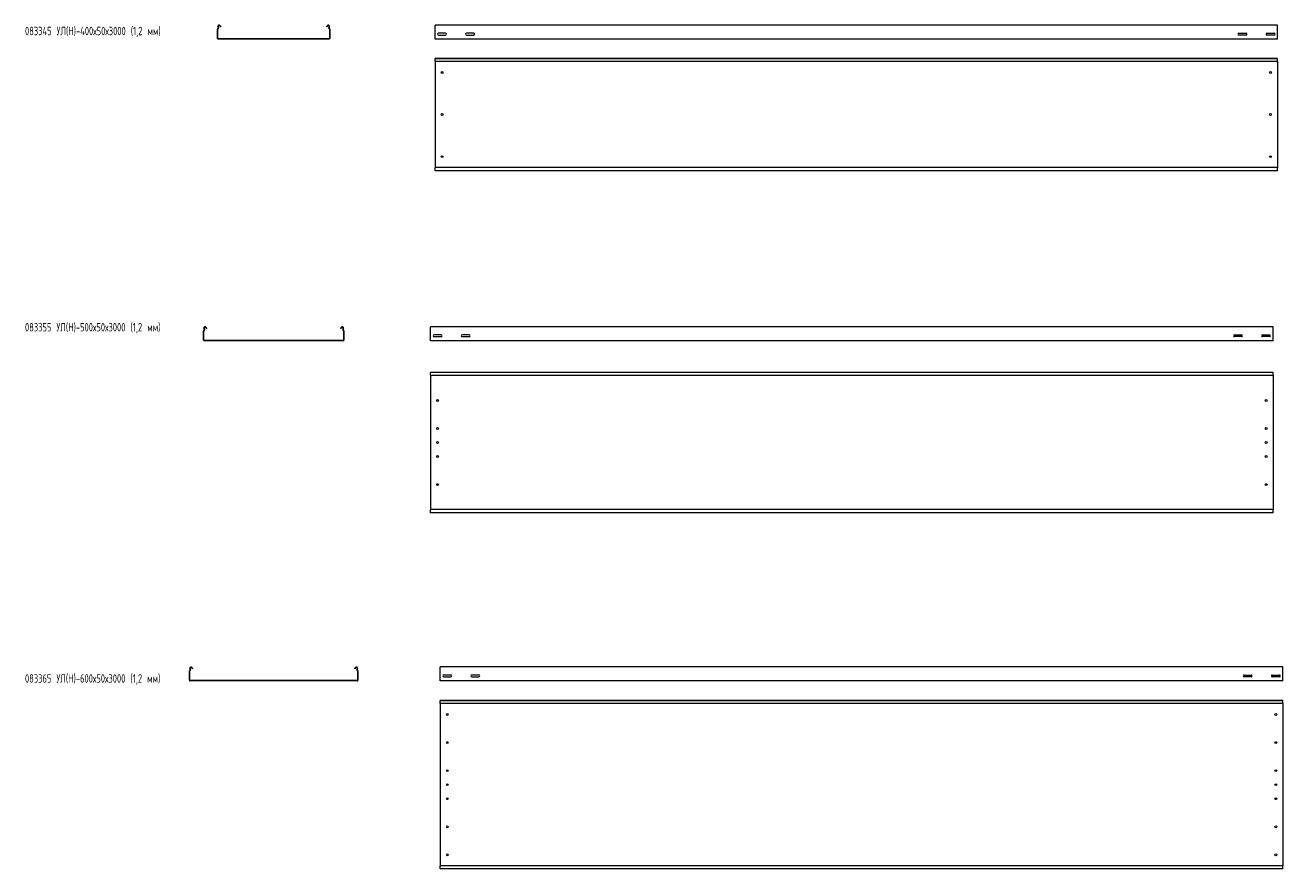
# Model space of a CAD drawing. Header units: millimetres. Extents: x -789 to 3689, y -6202 to -258.
# Tile 1 of 2: x -789 to 3689, y -6202 to -3196. Entities that reach past the tile are written whole.
import ezdxf

# ---------------------------------------------------------------- set-up
doc = ezdxf.new("R2010")
doc.units = ezdxf.units.MM
doc.styles.add('SLDTEXTSTYLE0', font='TXT', dxfattribs={"width": 0.7, "bigfont": 'bigfont'})

msp = doc.modelspace()

# ---------------------------------------------------------------- linework, layer by layer
at = {"color": 7, "linetype": 'Continuous', "lineweight": 15}
for p, q in [((-103.8, -3243.3), (-103.8, -3210.3)), ((-102.6, -3243.3), (-102.6, -3210.3)), ((-101, -3205), (-102.3, -3202.6)), ((-100, -3204.4), (-101.2, -3202)), ((-95.4, -3198.9), (-95.1, -3199.6)), ((-95.1, -3199.6), (-94, -3199)), ((-93.7, -3202.2), (-95.1, -3199.6)), ((-94.4, -3198.4), (-94, -3199)), ((-94, -3199), (-92.6, -3201.6)), ((-92.6, -3201.6), (-93.7, -3202.2)), ((285, -3201.6), (286.4, -3199)), ((286, -3202.2), (285, -3201.6)), ((287.4, -3199.6), (286, -3202.2)), ((286.4, -3199), (286.7, -3198.4)), ((286.4, -3199), (287.4, -3199.6)), ((287.4, -3199.6), (287.8, -3198.9)), ((293.6, -3202), (292.3, -3204.4)), ((294.6, -3202.6), (293.4, -3205)), ((295, -3210.3), (295, -3243.3)), ((296.2, -3210.3), (296.2, -3243.3)), ((3670.6, -3196), (670.6, -3196)), ((670.6, -3202.6), (670.6, -3196)), ((670.6, -3205), (670.6, -3202.6)), ((670.6, -3208.6), (670.6, -3205)), ((670.6, -3210.3), (670.6, -3208.6)), ((670.6, -3243.3), (670.6, -3210.3)), ((3670.6, -3202.6), (3670.6, -3196)), ((3670.6, -3205), (3670.6, -3202.6)), ((3670.6, -3208.6), (3670.6, -3205)), ((3670.6, -3210.3), (3670.6, -3208.6)), ((3670.6, -3243.3), (3670.6, -3210.3)), ((293.5, -3244.8), (-101.1, -3244.8)), ((293.5, -3246), (-101.1, -3246)), ((670.6, -3246), (670.6, -3243.3)), ((3670.6, -3246), (670.6, -3246)), ((708.4, -3224.7), (682.9, -3224.7)), ((682.9, -3231.2), (708.4, -3231.2)), ((808.4, -3224.7), (782.9, -3224.7)), ((782.9, -3231.2), (808.4, -3231.2)), ((3532.9, -3224.7), (3558.4, -3224.7)), ((3558.4, -3231.2), (3532.9, -3231.2)), ((3632.9, -3224.7), (3658.4, -3224.7)), ((3658.4, -3231.2), (3632.9, -3231.2)), ((3670.6, -3246), (3670.6, -3243.3)), ((3670.6, -3314.7), (670.6, -3314.7)), ((670.6, -3315.7), (670.6, -3314.7)), ((3670.6, -3315.7), (670.6, -3315.7)), ((670.6, -3324.2), (670.6, -3315.7)), ((670.6, -3324.5), (670.6, -3324.2)), ((670.6, -3324.5), (673.6, -3325.9)), ((670.6, -3324.5), (670.6, -3704.9)), ((3667.6, -3325.9), (673.6, -3325.9)), ((3667.6, -3325.9), (3670.6, -3324.5)), ((3670.6, -3315.7), (3670.6, -3314.7)), ((3670.6, -3324.2), (3670.6, -3315.7)), ((3670.6, -3324.5), (3670.6, -3324.2)), ((3670.6, -3324.5), (3670.6, -3704.9)), ((673.6, -3703.5), (670.6, -3704.9)), ((670.6, -3705.3), (670.6, -3704.9)), ((670.6, -3713.7), (670.6, -3705.3)), ((670.6, -3713.7), (3670.6, -3713.7)), ((670.6, -3714.7), (670.6, -3713.7)), ((3670.6, -3714.7), (670.6, -3714.7)), ((3667.6, -3703.5), (673.6, -3703.5)), ((3670.6, -3704.9), (3667.6, -3703.5)), ((3670.6, -3705.3), (3670.6, -3704.9)), ((3670.6, -3713.7), (3670.6, -3705.3)), ((3670.6, -3714.7), (3670.6, -3713.7)), ((-153.8, -4318.1), (-153.8, -4285.1)), ((-152.6, -4318.1), (-152.6, -4285.1)), ((-151, -4279.8), (-152.3, -4277.4)), ((-150, -4279.2), (-151.2, -4276.8)), ((-145.4, -4273.7), (-145.1, -4274.4)), ((-145.1, -4274.4), (-144, -4273.8)), ((-143.7, -4277), (-145.1, -4274.4)), ((-144.4, -4273.2), (-144, -4273.8)), ((-144, -4273.8), (-142.6, -4276.4)), ((-142.6, -4276.4), (-143.7, -4277)), ((335, -4276.4), (336.4, -4273.8)), ((336, -4277), (335, -4276.4)), ((337.4, -4274.4), (336, -4277)), ((336.4, -4273.8), (336.7, -4273.2)), ((336.4, -4273.8), (337.4, -4274.4)), ((337.4, -4274.4), (337.8, -4273.7)), ((343.6, -4276.8), (342.3, -4279.2)), ((344.6, -4277.4), (343.4, -4279.8)), ((345, -4285.1), (345, -4318.1)), ((346.2, -4285.1), (346.2, -4318.1)), ((3654.8, -4270.8), (654.8, -4270.8)), ((654.8, -4277.4), (654.8, -4270.8)), ((654.8, -4279.8), (654.8, -4277.4)), ((654.8, -4283.4), (654.8, -4279.8)), ((654.8, -4285.1), (654.8, -4283.4)), ((654.8, -4318.1), (654.8, -4285.1)), ((3654.8, -4277.4), (3654.8, -4270.8)), ((3654.8, -4279.8), (3654.8, -4277.4)), ((3654.8, -4283.4), (3654.8, -4279.8)), ((3654.8, -4285.1), (3654.8, -4283.4)), ((3654.8, -4318.1), (3654.8, -4285.1)), ((343.5, -4319.6), (-151.1, -4319.6)), ((343.5, -4320.8), (-151.1, -4320.8)), ((654.8, -4320.8), (654.8, -4318.1)), ((3654.8, -4320.8), (654.8, -4320.8)), ((692.5, -4299.5), (667, -4299.5)), ((667, -4306), (692.5, -4306)), ((792.5, -4299.5), (767, -4299.5)), ((767, -4306), (792.5, -4306)), ((3517, -4299.5), (3542.5, -4299.5)), ((3542.5, -4306), (3517, -4306)), ((3617, -4299.5), (3642.5, -4299.5)), ((3642.5, -4306), (3617, -4306)), ((3654.8, -4320.8), (3654.8, -4318.1)), ((3654.8, -4433.3), (654.8, -4433.3)), ((654.8, -4434.3), (654.8, -4433.3)), ((3654.8, -4434.3), (3654.8, -4433.3)), ((3654.8, -4434.3), (654.8, -4434.3)), ((654.8, -4442.8), (654.8, -4434.3)), ((654.8, -4443.1), (654.8, -4442.8)), ((654.8, -4443.1), (657.8, -4444.5)), ((654.8, -4443.1), (654.8, -4923.5)), ((3651.8, -4444.5), (657.8, -4444.5)), ((3651.8, -4444.5), (3654.8, -4443.1)), ((3654.8, -4442.8), (3654.8, -4434.3)), ((3654.8, -4443.1), (3654.8, -4442.8)), ((3654.8, -4443.1), (3654.8, -4923.5)), ((657.8, -4922.1), (654.8, -4923.5)), ((654.8, -4923.8), (654.8, -4923.5)), ((654.8, -4932.3), (654.8, -4923.8)), ((3651.8, -4922.1), (657.8, -4922.1)), ((3654.8, -4923.5), (3651.8, -4922.1)), ((3654.8, -4923.8), (3654.8, -4923.5)), ((3654.8, -4932.3), (3654.8, -4923.8)), ((654.8, -4932.3), (3654.8, -4932.3)), ((654.8, -4933.3), (654.8, -4932.3)), ((3654.8, -4933.3), (654.8, -4933.3)), ((3654.8, -4933.3), (3654.8, -4932.3)), ((-203.8, -5530.3), (-203.8, -5497.3)), ((-202.6, -5530.3), (-202.6, -5497.3)), ((-201, -5492), (-202.3, -5489.7)), ((-200, -5491.5), (-201.2, -5489.1)), ((-195.4, -5486), (-193.7, -5489.3)), ((-194.4, -5485.4), (-192.6, -5488.7)), ((-192.6, -5488.7), (-193.7, -5489.3)), ((385, -5488.7), (386.7, -5485.4)), ((386, -5489.3), (385, -5488.7)), ((386, -5489.3), (387.8, -5486)), ((393.6, -5489.1), (392.3, -5491.5)), ((394.6, -5489.7), (393.4, -5492)), ((395, -5497.3), (395, -5530.3)), ((396.2, -5497.3), (396.2, -5530.3)), ((3689.4, -5483), (689.4, -5483)), ((689.4, -5489.7), (689.4, -5483)), ((689.4, -5492), (689.4, -5489.7)), ((689.4, -5495.6), (689.4, -5492)), ((689.4, -5497.3), (689.4, -5495.6)), ((689.4, -5530.3), (689.4, -5497.3)), ((3689.4, -5489.7), (3689.4, -5483)), ((3689.4, -5492), (3689.4, -5489.7)), ((3689.4, -5495.6), (3689.4, -5492)), ((3689.4, -5497.3), (3689.4, -5495.6)), ((3689.4, -5530.3), (3689.4, -5497.3)), ((393.5, -5531.8), (-201.1, -5531.8)), ((393.5, -5533), (-201.1, -5533)), ((689.4, -5533), (689.4, -5530.3)), ((3689.4, -5533), (689.4, -5533)), ((727.2, -5511.8), (701.7, -5511.8)), ((701.7, -5518.3), (727.2, -5518.3)), ((827.2, -5511.8), (801.7, -5511.8)), ((801.7, -5518.3), (827.2, -5518.3)), ((3551.7, -5511.8), (3577.2, -5511.8)), ((3577.2, -5518.3), (3551.7, -5518.3)), ((3651.7, -5511.8), (3677.2, -5511.8)), ((3677.2, -5518.3), (3651.7, -5518.3)), ((3689.4, -5533), (3689.4, -5530.3)), ((3689.4, -5602.5), (689.4, -5602.5)), ((689.4, -5603.5), (689.4, -5602.5)), ((3689.4, -5603.5), (689.4, -5603.5)), ((689.4, -5611.9), (689.4, -5603.5)), ((689.4, -5613.7), (689.4, -5611.9)), ((3689.4, -5613.7), (689.4, -5613.7)), ((689.4, -5613.7), (689.4, -6191.3)), ((3689.4, -5603.5), (3689.4, -5602.5)), ((3689.4, -5611.9), (3689.4, -5603.5)), ((3689.4, -5613.7), (3689.4, -5611.9)), ((3689.4, -5613.7), (3689.4, -6191.3)), ((3689.4, -6191.3), (689.4, -6191.3)), ((689.4, -6193), (689.4, -6191.3)), ((689.4, -6201.5), (689.4, -6193)), ((689.4, -6201.5), (3689.4, -6201.5)), ((689.4, -6202.5), (689.4, -6201.5)), ((3689.4, -6202.5), (689.4, -6202.5)), ((3689.4, -6193), (3689.4, -6191.3)), ((3689.4, -6201.5), (3689.4, -6193)), ((3689.4, -6202.5), (3689.4, -6201.5))]:
    msp.add_line(p, q, dxfattribs=at)
for centre in [(695.6, -3364.7), (3645.6, -3364.7), (695.6, -3514.7), (3645.6, -3514.7), (695.6, -3664.7), (3645.6, -3664.7), (679.8, -4533.3), (3629.8, -4533.3), (679.8, -4633.3), (3629.8, -4633.3), (679.8, -4683.3), (3629.8, -4683.3), (679.8, -4733.3), (3629.8, -4733.3), (679.8, -4833.3), (3629.8, -4833.3), (714.4, -5652.5), (3664.4, -5652.5), (714.4, -5752.5), (3664.4, -5752.5), (714.4, -5852.5), (3664.4, -5852.5), (714.4, -5902.5), (3664.4, -5902.5), (714.4, -5952.5), (3664.4, -5952.5), (714.4, -6052.5), (3664.4, -6052.5), (714.4, -6152.5), (3664.4, -6152.5)]:
    msp.add_circle(centre, 3.25, dxfattribs=at)
for centre, radius, start, end in [((-102, -3210.3), 1.8, 106.2863, 180), ((-98.3, -3200.5), 4.5, 28.0725, 208.0725), ((-102, -3210.3), 0.6, 106.2863, 180), ((-103.2, -3206.2), 2.5, 286.2863, 28.0725), ((-103.2, -3206.2), 3.7, 286.2863, 28.0725), ((-98.3, -3200.5), 3.3, 28.0725, 208.0725), ((290.7, -3200.5), 4.5, 331.9275, 151.9275), ((290.7, -3200.5), 3.3, 331.9275, 151.9275), ((295.6, -3206.2), 3.7, 151.9275, 253.7137), ((295.6, -3206.2), 2.5, 151.9275, 253.7137), ((294.4, -3210.3), 0.6, 0, 73.7137), ((294.4, -3210.3), 1.8, 0, 73.7137), ((-101.1, -3243.3), 2.7, 180, 270), ((-101.1, -3243.3), 1.5, 180, 270), ((293.5, -3243.3), 2.7, 270, 0), ((293.5, -3243.3), 1.5, 270, 0), ((682.9, -3228), 3.25, 90, 270), ((708.4, -3228), 3.25, 270, 90), ((782.9, -3228), 3.25, 90, 270), ((808.4, -3228), 3.25, 270, 90), ((3532.9, -3228), 3.25, 90, 270), ((3558.4, -3228), 3.25, 270, 90), ((3632.9, -3228), 3.25, 90, 270), ((3658.4, -3228), 3.25, 270, 90), ((-152, -4285.1), 1.8, 106.2863, 180), ((-148.3, -4275.3), 4.5, 28.0725, 208.0725), ((-152, -4285.1), 0.6, 106.2863, 180), ((-153.2, -4281), 2.5, 286.2863, 28.0725), ((-153.2, -4281), 3.7, 286.2863, 28.0725), ((-148.3, -4275.3), 3.3, 28.0725, 208.0725), ((340.7, -4275.3), 4.5, 331.9275, 151.9275), ((340.7, -4275.3), 3.3, 331.9275, 151.9275), ((345.6, -4281), 3.7, 151.9275, 253.7137), ((345.6, -4281), 2.5, 151.9275, 253.7137), ((344.4, -4285.1), 0.6, 0, 73.7137), ((344.4, -4285.1), 1.8, 0, 73.7137), ((-151.1, -4318.1), 2.7, 180, 270), ((-151.1, -4318.1), 1.5, 180, 270), ((343.5, -4318.1), 1.5, 270, 0), ((343.5, -4318.1), 2.7, 270, 0), ((667, -4302.8), 3.25, 90, 270), ((692.5, -4302.8), 3.25, 270, 90), ((767, -4302.8), 3.25, 90, 270), ((792.5, -4302.8), 3.25, 270, 90), ((3517, -4302.8), 3.25, 90, 270), ((3542.5, -4302.8), 3.25, 270, 90), ((3617, -4302.8), 3.25, 90, 270), ((3642.5, -4302.8), 3.25, 270, 90), ((-202, -5497.3), 1.8, 106.2863, 180), ((-198.3, -5487.5), 4.5, 28.0725, 208.0725), ((-202, -5497.3), 0.6, 106.2863, 180), ((-203.2, -5493.2), 2.5, 286.2863, 28.0725), ((-203.2, -5493.2), 3.7, 286.2863, 28.0725), ((-198.3, -5487.5), 3.3, 28.0725, 208.0725), ((390.7, -5487.5), 4.5, 331.9275, 151.9275), ((390.7, -5487.5), 3.3, 331.9275, 151.9275), ((395.6, -5493.2), 3.7, 151.9275, 253.7137), ((395.6, -5493.2), 2.5, 151.9275, 253.7137), ((394.4, -5497.3), 0.6, 0, 73.7137), ((394.4, -5497.3), 1.8, 0, 73.7137), ((-201.1, -5530.3), 2.7, 180, 270), ((-201.1, -5530.3), 1.5, 180, 270), ((393.5, -5530.3), 1.5, 270, 0), ((393.5, -5530.3), 2.7, 270, 0), ((701.7, -5515), 3.25, 90, 270), ((727.2, -5515), 3.25, 270, 90), ((801.7, -5515), 3.25, 90, 270), ((827.2, -5515), 3.25, 270, 90), ((3551.7, -5515), 3.25, 90, 270), ((3577.2, -5515), 3.25, 270, 90), ((3651.7, -5515), 3.25, 90, 270), ((3677.2, -5515), 3.25, 270, 90)]:
    msp.add_arc(centre, radius, start, end, dxfattribs=at)

# ---------------------------------------------------------------- texts
at = {"color": 7, "linetype": 'Continuous', "lineweight": 0, "char_height": 30, "attachment_point": 1, "style": 'SLDTEXTSTYLE0'}
for s, insert in [('083345 \\M+18454\\M+1844C(\\M+1844E)-400\\M+1848750\\M+184873000 (1,2 \\M+1847D\\M+1847D)', (-789.4, -3201.9)), ('083355 \\M+18454\\M+1844C(\\M+1844E)-500\\M+1848750\\M+184873000 (1,2 \\M+1847D\\M+1847D)', (-789.4, -4257.5)), ('083365 \\M+18454\\M+1844C(\\M+1844E)-600\\M+1848750\\M+184873000 (1,2 \\M+1847D\\M+1847D)', (-789.4, -5509))]:
    msp.add_mtext(s, dxfattribs=dict(at, insert=insert))

doc.saveas('drawing.dxf')
